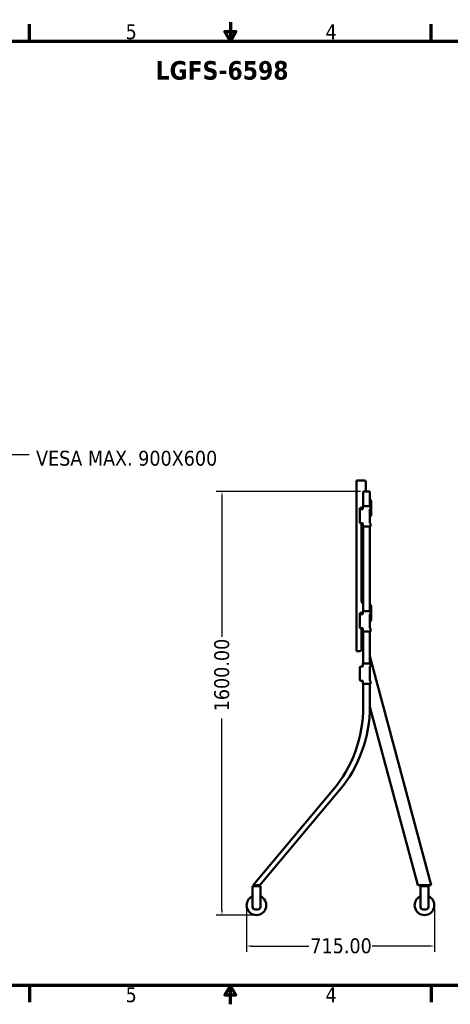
# Model space of a CAD drawing. Header units: millimetres. Extents: x 18 to 6099, y 108 to 3861.
# Tile 2 of 6: x 2256 to 3896, y 108 to 3860. Entities that reach past the tile are written whole.
import ezdxf

# ---------------------------------------------------------------- set-up
doc = ezdxf.new("R2010")
doc.units = ezdxf.units.MM
doc.header["$LTSCALE"] = 7.083333
for name, color, linetype, lineweight in [('Border (ANSI)', 7, 'Continuous', 70), ('Dimension (ANSI)', 7, 'Continuous', 25), ('Symbol (ANSI)', 7, 'Continuous', 25), ('Visible (ANSI)', 7, 'Continuous', 50)]:
    doc.layers.add(name, color=color, linetype=linetype, lineweight=lineweight)
doc.styles.add('Label Text (ANSI)', font='tahoma.ttf')
doc.styles.add('Note Text (ANSI)', font='tahoma.ttf')
doc.dimstyles.new('Default - mm (ANSI)', dxfattribs={"dimscale": 7.083333, "dimtxt": 8, "dimasz": 2.5, "dimexe": 3.175, "dimexo": 1.6002, "dimgap": 0.8, "dimtad": 0, "dimtoh": 1, "dimrnd": 1e-08, "dimzin": 4, "dimdsep": 46, "dimtxsty": 'Note Text (ANSI)', "dimcen": 0.09, "dimdle": 10, "dimclrd": 256, "dimclre": 256, "dimclrt": 256, "dimadec": 1, "dimazin": 1, "dimtfac": 0.381, "dimtofl": 0, "dimtmove": 0, "dimatfit": 3, "dimfxl": 1, "dimtolj": 1, "dimtzin": 4, "dimlwd": -1, "dimlwe": -1, "dimarcsym": 0})

# ---------------------------------------------------------------- blocks, each defined once
blk = doc.blocks.new('Borders Default Border')
at = {"layer": 'Border (ANSI)'}
for p, q in [((323.85, 533.4), (323.85, 542.42)), ((539.75, 533.4), (539.75, 542.42)), ((323.85, 25.4), (323.85, 16.38)), ((539.75, 25.4), (539.75, 16.38))]:
    blk.add_line(p, q, dxfattribs=at)
at = {"layer": 'Border (ANSI)', "flags": 128}
for points in [[(431.8, 543.56), (431.8, 533.4), (428.87, 538.48), (434.73, 538.48), (431.8, 533.4)], [(12.7, 25.4), (12.7, 533.4), (850.9, 533.4), (850.9, 25.4), (12.7, 25.4)], [(431.8, 15.24), (431.8, 25.4), (428.87, 20.32), (434.73, 20.32), (431.8, 25.4)]]:
    blk.add_lwpolyline(points, dxfattribs=at)
at = {"layer": 'Border (ANSI)', "char_height": 8, "attachment_point": 7, "style": 'Label Text (ANSI)'}
for s, insert in [('5', (375.48, 534.25)), ('4', (482.98, 534.42)), ('5', (375.48, 16.22)), ('4', (482.98, 16.38))]:
    blk.add_mtext(s, dxfattribs=dict(at, insert=insert))
blk = doc.blocks.new('*D7')
at = {"layer": 'Defpoints', "color": 0, "transparency": 16777216}
for p in [(1966.9, 2202.5), (1166.9, 2089.2), (1966.9, 2089.2)]:
    blk.add_point(p, dxfattribs=at)
at = {"layer": 'Dimension (ANSI)', "transparency": 16777216}
for p, q in [((1166.9, 2100.5), (1166.9, 2225)), ((1966.9, 2100.5), (1966.9, 2225)), ((1184.6, 2202.5), (1949.2, 2202.5)), ((1966.9, 2202.5), (2291.7, 2202.5))]:
    blk.add_line(p, q, dxfattribs=at)
for points in [[(1184.6, 2205.4), (1184.6, 2199.5), (1166.9, 2202.5)], [(1949.2, 2205.4), (1949.2, 2199.5), (1966.9, 2202.5)]]:
    blk.add_solid(points, dxfattribs=at)
at = {"layer": 'Dimension (ANSI)', "transparency": 16777216, "insert": (2297.3, 2217.2), "char_height": 56.667, "attachment_point": 1, "style": 'Note Text (ANSI)'}
blk.add_mtext('\\A1; \\fTahoma|b0|i0;\\H56.6667;VESA MAX. 900X600\\P', dxfattribs=at)
blk = doc.blocks.new('*D8')
at = {"layer": 'Defpoints', "color": 0, "transparency": 16777216}
for p in [(3565, 2061.7), (3026.7, 448.2), (3158, 448.2)]:
    blk.add_point(p, dxfattribs=at)
at = {"layer": 'Dimension (ANSI)', "transparency": 16777216}
for p, q in [((3553.7, 2061.7), (3004.2, 2061.7)), ((3026.7, 2043.9), (3026.7, 1508.8)), ((3026.7, 465.9), (3026.7, 1197.4)), ((3146.7, 448.2), (3004.2, 448.2))]:
    blk.add_line(p, q, dxfattribs=at)
for points in [[(3023.8, 2043.9), (3029.7, 2043.9), (3026.7, 2061.7)], [(3023.8, 465.9), (3029.7, 465.9), (3026.7, 448.2)]]:
    blk.add_solid(points, dxfattribs=at)
at = {"layer": 'Dimension (ANSI)', "transparency": 16777216, "insert": (2997.2, 1203.1), "char_height": 56.667, "attachment_point": 1, "rotation": 90, "style": 'Note Text (ANSI)'}
blk.add_mtext('\\A1; \\fTahoma|b0|i0;\\H56.6667;1600.00', dxfattribs=at)
blk = doc.blocks.new('*D9')
at = {"layer": 'Defpoints', "color": 0, "transparency": 16777216}
for p in [(3120.5, 485.7), (3835.5, 485.7), (3835.5, 329.8)]:
    blk.add_point(p, dxfattribs=at)
at = {"layer": 'Dimension (ANSI)', "transparency": 16777216}
for p, q in [((3120.5, 474.3), (3120.5, 307.3)), ((3835.5, 474.3), (3835.5, 307.3)), ((3138.2, 329.8), (3357.6, 329.8)), ((3817.8, 329.8), (3598.4, 329.8))]:
    blk.add_line(p, q, dxfattribs=at)
for points in [[(3138.2, 332.8), (3138.2, 326.9), (3120.5, 329.8)], [(3817.8, 332.8), (3817.8, 326.9), (3835.5, 329.8)]]:
    blk.add_solid(points, dxfattribs=at)
at = {"layer": 'Dimension (ANSI)', "transparency": 16777216, "insert": (3363.3, 359.3), "char_height": 56.67, "attachment_point": 1, "style": 'Note Text (ANSI)'}
blk.add_mtext('\\A1;715.00', dxfattribs=at)

msp = doc.modelspace()

# ---------------------------------------------------------------- linework, layer by layer
at = {"layer": 'Visible (ANSI)'}
for p, q in [((3542.791, 2104.152), (3539.291, 2104.152)), ((3539.291, 1454.152), (3539.291, 2104.152)), ((3542.791, 2104.152), (3569.791, 2104.152)), ((3574.791, 2061.652), (3574.791, 2099.152)), ((3590.041, 2061.652), (3565.041, 2061.652)), ((3565.041, 2061.652), (3565.041, 2006.577)), ((3590.041, 2061.652), (3590.041, 2006.577)), ((3552.291, 1997.152), (3552.291, 1993.077)), ((3552.291, 1942.577), (3552.291, 1993.077)), ((3553.791, 1994.577), (3561.791, 1994.577)), ((3563.291, 2000.152), (3555.291, 2000.152)), ((3564.791, 2006.577), (3563.291, 2006.577)), ((3563.291, 1996.077), (3563.291, 2006.577)), ((3564.791, 2006.577), (3590.291, 2006.577)), ((3591.791, 2006.577), (3590.291, 2006.577)), ((3590.291, 1994.577), (3590.291, 1941.077)), ((3590.291, 1994.577), (3591.791, 1994.577)), ((3591.791, 2006.577), (3591.791, 1994.577)), ((3592.791, 1985.152), (3592.791, 1997.152)), ((3594.791, 2024.152), (3594.791, 1970.152)), ((3590.291, 1984.652), (3592.291, 1984.652)), ((3590.291, 1968.152), (3592.791, 1968.152)), ((3561.791, 1941.077), (3553.791, 1941.077)), ((3558.291, 1644.152), (3558.291, 1941.077)), ((3563.291, 1929.077), (3563.291, 1939.577)), ((3563.291, 1929.077), (3564.791, 1929.077)), ((3590.291, 1929.077), (3564.791, 1929.077)), ((3565.041, 1929.077), (3565.041, 1606.577)), ((3590.041, 1929.077), (3590.041, 1606.577)), ((3591.791, 1941.077), (3590.291, 1941.077)), ((3590.291, 1929.077), (3591.791, 1929.077)), ((3591.791, 1941.077), (3591.791, 1929.077)), ((3594.791, 1624.152), (3594.791, 1570.152)), ((3552.291, 1597.152), (3552.291, 1593.077)), ((3552.291, 1542.577), (3552.291, 1593.077)), ((3553.791, 1594.577), (3561.791, 1594.577)), ((3563.291, 1600.152), (3555.291, 1600.152)), ((3564.791, 1606.577), (3563.291, 1606.577)), ((3563.291, 1596.077), (3563.291, 1606.577)), ((3564.791, 1606.577), (3590.291, 1606.577)), ((3591.791, 1606.577), (3590.291, 1606.577)), ((3590.291, 1594.577), (3590.291, 1541.077)), ((3590.291, 1594.577), (3591.791, 1594.577)), ((3590.291, 1584.652), (3592.291, 1584.652)), ((3591.791, 1606.577), (3591.791, 1594.577)), ((3592.791, 1585.152), (3592.791, 1597.152)), ((3561.791, 1541.077), (3553.791, 1541.077)), ((3558.291, 1459.152), (3558.291, 1541.077)), ((3563.291, 1529.077), (3563.291, 1539.577)), ((3590.291, 1568.152), (3592.791, 1568.152)), ((3591.791, 1541.077), (3590.291, 1541.077)), ((3591.791, 1541.077), (3591.791, 1529.077)), ((3563.291, 1529.077), (3564.791, 1529.077)), ((3590.291, 1529.077), (3564.791, 1529.077)), ((3565.041, 1529.077), (3565.041, 1406.577)), ((3590.041, 1529.077), (3590.041, 1406.577)), ((3590.291, 1529.077), (3591.791, 1529.077)), ((3539.291, 1454.152), (3542.791, 1454.152)), ((3553.291, 1454.152), (3542.791, 1454.152)), ((3823.884, 561.661), (3590.041, 1434.375)), ((3552.291, 1342.577), (3552.291, 1393.077)), ((3553.791, 1394.577), (3561.791, 1394.577)), ((3564.791, 1406.577), (3563.291, 1406.577)), ((3563.291, 1396.077), (3563.291, 1406.577)), ((3564.791, 1406.577), (3590.291, 1406.577)), ((3591.791, 1406.577), (3590.291, 1406.577)), ((3590.291, 1394.577), (3590.291, 1341.077)), ((3590.291, 1394.577), (3591.791, 1394.577)), ((3591.791, 1406.577), (3591.791, 1394.577)), ((3561.791, 1341.077), (3553.791, 1341.077)), ((3563.291, 1329.077), (3563.291, 1339.577)), ((3563.291, 1329.077), (3564.791, 1329.077)), ((3590.291, 1329.077), (3564.791, 1329.077)), ((3565.041, 1329.077), (3565.041, 1243.637)), ((3590.041, 1329.077), (3590.041, 1243.637)), ((3591.791, 1341.077), (3590.291, 1341.077)), ((3590.291, 1329.077), (3591.791, 1329.077)), ((3591.791, 1341.077), (3591.791, 1329.077)), ((3590.041, 1241.19), (3590.041, 1243.637)), ((3772.12, 561.661), (3590.041, 1241.19)), ((3448.063, 922.243), (3145.491, 561.652)), ((3473.063, 922.243), (3170.491, 561.652)), ((3142.991, 479.182), (3142.991, 558.152)), ((3142.991, 558.152), (3172.991, 558.152)), ((3170.491, 561.652), (3145.491, 561.652)), ((3151.991, 561.652), (3151.991, 558.152)), ((3163.991, 561.652), (3163.991, 558.152)), ((3172.991, 558.152), (3172.991, 479.182)), ((3823.884, 561.661), (3772.12, 561.661)), ((3782.991, 479.182), (3782.991, 558.152)), ((3782.991, 558.152), (3812.991, 558.152)), ((3791.991, 561.661), (3791.991, 558.152)), ((3803.991, 561.661), (3803.991, 558.152)), ((3812.991, 558.152), (3812.991, 479.182)), ((3162.991, 469.182), (3152.991, 469.182)), ((3802.991, 469.182), (3792.991, 469.182))]:
    msp.add_line(p, q, dxfattribs=at)
for centre, radius, start, end in [((3569.791, 2099.152), 5, 0, 90), ((3584.791, 2024.152), 10, 0, 58.331757), ((3555.291, 1997.152), 3, 90, 180), ((3553.791, 1993.077), 1.5, 90, 180), ((3561.791, 1996.077), 1.5, 270, 0), ((3589.791, 1997.152), 3, 0, 48.189685), ((3592.291, 1985.152), 0.5, 270, 0), ((3592.791, 1970.152), 2, 270, 0), ((3553.791, 1942.577), 1.5, 180, 270), ((3561.791, 1939.577), 1.5, 0, 90), ((3568.291, 1644.152), 10, 180, 251.034425), ((3584.791, 1624.152), 10, 0, 58.331757), ((3555.291, 1597.152), 3, 90, 180), ((3553.791, 1593.077), 1.5, 90, 180), ((3561.791, 1596.077), 1.5, 270, 0), ((3589.791, 1597.152), 3, 0, 48.189685), ((3592.291, 1585.152), 0.5, 270, 0), ((3553.791, 1542.577), 1.5, 180, 270), ((3561.791, 1539.577), 1.5, 0, 90), ((3592.791, 1570.152), 2, 270, 0), ((3553.291, 1459.152), 5, 270, 0), ((3553.791, 1393.077), 1.5, 90, 180), ((3561.791, 1396.077), 1.5, 270, 0), ((3553.791, 1342.577), 1.5, 180, 270), ((3561.791, 1339.577), 1.5, 0, 90), ((3065.041, 1243.637), 500, 320, 0), ((3090.041, 1243.637), 500, 320, 0), ((3157.991, 485.652), 37.5, 113.578178, 66.421822), ((3797.991, 485.652), 37.5, 113.578178, 66.421822), ((3152.991, 479.182), 10, 180, 270), ((3162.991, 479.182), 10, 270, 0), ((3792.991, 479.182), 10, 180, 270), ((3802.991, 479.182), 10, 270, 0)]:
    msp.add_arc(centre, radius, start, end, dxfattribs=at)

# ---------------------------------------------------------------- block references
at = {"xscale": 7.083333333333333, "yscale": 7.083333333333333, "zscale": 7.083333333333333}
msp.add_blockref('Borders Default Border', (0, 0), dxfattribs=at)

# ---------------------------------------------------------------- texts
at = {"layer": 'Symbol (ANSI)', "insert": (2773.849, 3702.159), "char_height": 70.83333, "width": 536.81793, "attachment_point": 1, "style": 'Note Text (ANSI)'}
msp.add_mtext('\\fTahoma|b1|i0;\\H70.8333;LGFS-6598', dxfattribs=at)

# ---------------------------------------------------------------- dimensions: what is measured, and where the dimension line sits
at = {"layer": 'Dimension (ANSI)'}
for base, p1, p2, angle, text, override, picture, middle in [((1966.883, 2202.485), (1166.877, 2089.152), (1966.883, 2089.152), 180, ' \\fTahoma|b0|i0;\\H56.6667;VESA MAX. 900X600\\P', {"dimgap": 0.8, "dimtoh": 0, "dimdec": 2, "dimtol": 0, "dimlim": 0, "dimtp": 0, "dimtm": 0, "dimtdec": 2, "dimatfit": 2, "dimtvp": -0.25}, '*D7', (2660.568, 2202.485)), ((3026.708, 448.152), (3565.041, 2061.652), (3157.991, 448.152), 90, ' \\fTahoma|b0|i0;\\H56.6667;1600.00', {"dimgap": 0.8, "dimtoh": 0, "dimdec": 2, "dimtol": 0, "dimlim": 0, "dimtp": 0, "dimtm": 0, "dimtdec": 2, "dimatfit": 1}, '*D8', (3026.708, 1353.103))]:
    dim = msp.add_linear_dim(base=base, p1=p1, p2=p2, angle=angle, text=text, dimstyle='Default - mm (ANSI)', override=override, dxfattribs=at)
    dim.commit()
    dim.dimension.update_dxf_attribs({"geometry": picture, "text_midpoint": middle, "dimtype": 160})
dim = msp.add_linear_dim(base=(3835.491, 329.819), p1=(3120.491, 485.652), p2=(3835.491, 485.652), angle=180, dimstyle='Default - mm (ANSI)', override={"dimgap": 0.8, "dimtoh": 0, "dimdec": 2, "dimtol": 0, "dimlim": 0, "dimtp": 0, "dimtm": 0, "dimtdec": 2, "dimatfit": 1}, dxfattribs=at)
dim.commit()
dim.dimension.update_dxf_attribs({"geometry": '*D9', "text_midpoint": (3477.991, 329.819), "dimtype": 160})

doc.saveas('drawing.dxf')
